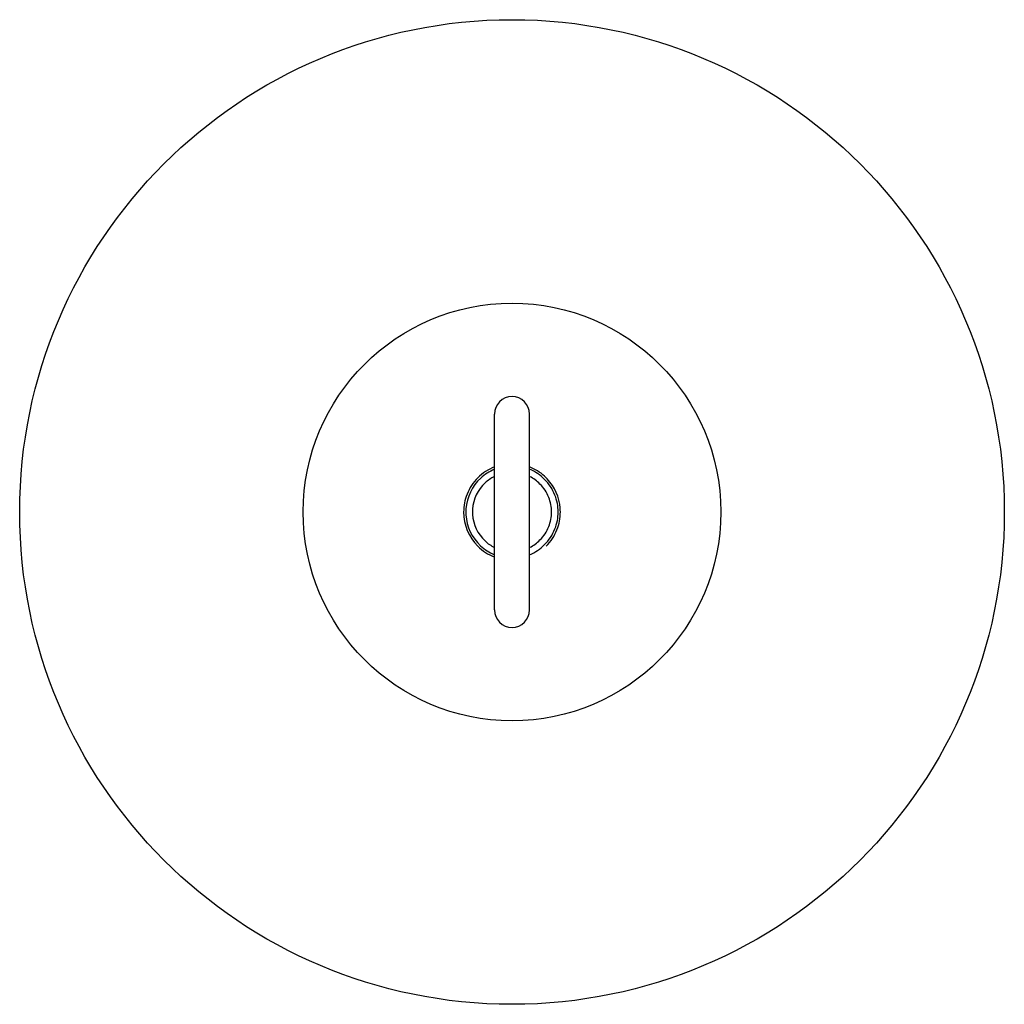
# Model space of a CAD drawing. Extents: x 436 to 1022, y 0 to 752.
# Tile 1 of 3: x 798 to 1022, y 0 to 224. Entities that reach past the tile are written whole.
import ezdxf

# ---------------------------------------------------------------- set-up
doc = ezdxf.new("R2010")
doc.units = 0
doc.header["$MEASUREMENT"] = 0
doc.layers.add('MAKE2D$VISIBLE$LINES', color=178, linetype='CONTINUOUS')

msp = doc.modelspace()

# ---------------------------------------------------------------- linework, layer by layer
at = {"layer": 'MAKE2D$VISIBLE$LINES'}
for p, q in [((905.94, 89.75), (905.94, 134.25)), ((913.94, 89.75), (913.94, 134.25))]:
    msp.add_line(p, q, dxfattribs=at)
for radius in [112, 47.5]:
    msp.add_circle((909.94, 112), radius, dxfattribs=at)
for centre, radius, start, end in [((909.94, 134.25), 4, 90, 180), ((909.94, 134.25), 4, 360, 90), ((909.94, 112), 11, 111.3237, 135), ((909.94, 112), 10.5, 112.3927, 132.7104), ((909.94, 112), 11, 47.9229, 68.6763), ((909.94, 112), 10.5, 45, 67.6073), ((909.94, 112), 10.5, 132.7104, 176.0364), ((909.94, 112), 11, 135, 158.4018), ((909.94, 112), 9, 116.3878, 132.7104), ((909.94, 112), 9, 45, 63.6122), ((909.94, 112), 11, 9.3287, 47.9229), ((909.94, 112), 10.5, 21.5982, 45), ((909.94, 112), 9, 132.7104, 176.0364), ((909.94, 112), 9, 21.5982, 45), ((909.94, 112), 11, 158.4018, 180), ((909.94, 112), 9, 0, 21.5982), ((909.94, 112), 10.5, 0, 21.5982), ((909.94, 112), 11, 180, 225), ((909.94, 112), 10.5, 176.0364, 180), ((909.94, 112), 10.5, 180, 183.5028), ((909.94, 112), 9, 176.0364, 180), ((909.94, 112), 9, 180, 183.5028), ((909.94, 112), 9, 338.4018, 360), ((909.94, 112), 10.5, 338.4018, 360), ((909.94, 112), 11, 338.4018, 360), ((909.94, 112), 11, 8.2941, 9.3287), ((909.94, 112), 11, 0, 8.2941), ((909.94, 112), 10.5, 183.5028, 227.0266), ((909.94, 112), 9, 183.5028, 227.0266), ((909.94, 112), 9, 315, 338.4018), ((909.94, 112), 10.5, 315, 338.4018), ((909.94, 112), 11, 315, 338.4018), ((909.94, 112), 9, 227.0266, 243.6122), ((909.94, 112), 9, 296.3878, 315), ((909.94, 112), 11, 225, 248.4018), ((909.94, 112), 10.5, 227.0266, 247.6073), ((909.94, 112), 10.5, 292.3927, 315), ((909.94, 112), 11, 248.4018, 248.6763), ((909.94, 112), 11, 291.3237, 291.5982), ((909.94, 89.75), 4, 180, 270), ((909.94, 89.75), 4, 270, 0)]:
    msp.add_arc(centre, radius, start, end, dxfattribs=at)

doc.saveas('drawing.dxf')
